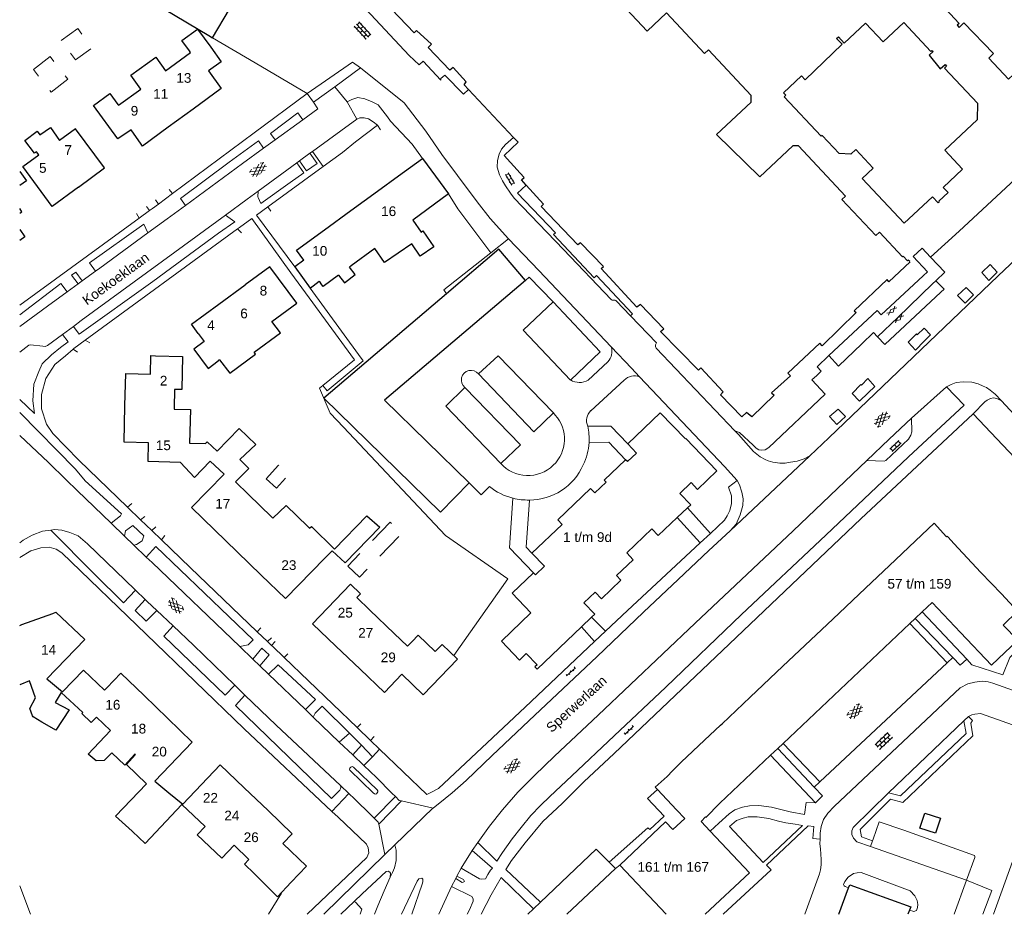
# Model space of a CAD drawing. Header units: metres. Extents: x 142661 to 143061, y 459832 to 460182.
# Tile 1 of 7: x 142661 to 142844, y 459832 to 459998. Entities that reach past the tile are written whole.
import ezdxf

# ---------------------------------------------------------------- set-up
doc = ezdxf.new("R2010")
doc.units = ezdxf.units.M
doc.linetypes.add('DGN Style 1', pattern=[5.08446, 0.00846, -5.076])
doc.linetypes.add('DGN Style 2', pattern=[8.459999, 5.076, -3.384])
for name, color, linetype, lineweight in [('B01', 1, 'Continuous', 30), ('B11', 1, 'DGN Style 1', 13), ('B14', 1, 'DGN Style 2', 13), ('Q19', 7, 'Continuous', 0), ('S01-GV2', 7, 'Continuous', 0), ('S01-GV4', 7, 'Continuous', 0), ('S02-OV2', 7, 'Continuous', 0), ('S02-OV4', 7, 'Continuous', 0), ('S02-OV6', 7, 'Continuous', 0), ('T00', 31, 'Continuous', 0), ('V00', 7, 'Continuous', 0), ('Z02', 7, 'Continuous', 0), ('Z06', 7, 'Continuous', 0)]:
    doc.layers.add(name, color=color, linetype=linetype, lineweight=lineweight)
doc.styles.add('Z02', font='arial.ttf', dxfattribs={"height": 1.8})
doc.styles.add('Z06', font='arial.ttf', dxfattribs={"height": 1.8})

# ---------------------------------------------------------------- blocks, each defined once
blk = doc.blocks.new('GV4')
at = {"layer": 'S01-GV4'}
for p, q in [((-0.003, 0.122), (0.117, 0.185)), ((0, -0.057), (0.44, 0.183)), ((0, 0.153), (0.51, -0.137)), ((0, 0.023), (0.276, -0.14)), ((0.11, -0.137), (0.62, 0.153)), ((0.18, 0.183), (0.62, -0.057)), ((0.62, 0.023), (0.31, -0.137)), ((0.509, 0.185), (0.627, 0.112))]:
    blk.add_line(p, q, dxfattribs=at)
blk = doc.blocks.new('OV4')
at = {"layer": 'S02-OV4'}
for p, q in [((0, 0.12), (0.66, 0.12)), ((0, 0), (0.66, 0)), ((0.03, 0.12), (0.03, 0)), ((0.13, 0.15), (0.13, 0.12)), ((0.13, -0.12), (0.13, 0)), ((0.23, 0.12), (0.23, 0)), ((0.33, 0.12), (0.33, 0.15)), ((0.33, 0), (0.33, -0.12)), ((0.43, 0.12), (0.43, 0)), ((0.53, 0.12), (0.53, 0.15)), ((0.63, 0.12), (0.63, 0)), ((0, -0.12), (0.66, -0.12)), ((0.03, -0.12), (0.03, -0.15)), ((0.23, -0.12), (0.23, -0.15)), ((0.43, -0.15), (0.43, -0.12)), ((0.53, -0.12), (0.53, 0)), ((0.63, -0.12), (0.63, -0.15))]:
    blk.add_line(p, q, dxfattribs=at)
blk = doc.blocks.new('OV6')
at = {"layer": 'S02-OV6'}
for p, q in [((0, 0), (0.45, 0)), ((0.025, 0), (0.025, 0.05)), ((0.125, 0), (0.125, -0.05)), ((0.225, 0), (0.225, 0.05)), ((0.431, 0.004), (0.431, 0.054)), ((0.325, 0), (0.325, -0.05))]:
    blk.add_line(p, q, dxfattribs=at)
blk = doc.blocks.new('GV2')
at = {"layer": 'S01-GV2'}
for p, q in [((0, 0), (0.1, 0.205)), ((0.002, -0.2), (0.124, 0)), ((0.124, 0), (0.004, 0.2)), ((0.098, -0.2), (0, 0))]:
    blk.add_line(p, q, dxfattribs=at)
blk = doc.blocks.new('OV2')
at = {"layer": 'S02-OV2'}
for p, q in [((0.026, 0.1), (-0.004, 0.1)), ((0.026, -0.23), (0.026, 0.23)), ((0.146, 0.2), (0.026, 0.2)), ((0.026, 0), (0.146, 0)), ((0.146, -0.23), (0.146, 0.23)), ((0.146, 0.1), (0.176, 0.1)), ((0.026, -0.1), (-0.004, -0.1)), ((0.026, -0.2), (0.146, -0.2)), ((0.176, -0.1), (0.146, -0.1))]:
    blk.add_line(p, q, dxfattribs=at)

msp = doc.modelspace()

# ---------------------------------------------------------------- linework, layer by layer
at = {"layer": 'B01', "flags": 128}
for points in [[(142744.63, 459985.09), (142743.81, 459985.96), (142744.19, 459986.5), (142741.81, 459989.15), (142741.16, 459988.69), (142737.17, 459992.86), (142737.79, 459993.49), (142735.01, 459996.04), (142734.56, 459995.63), (142730.35, 460000)], [(142826.57, 459953.15), (142826.29, 459953.44), (142826.14, 459953.3), (142825.32, 459954.16), (142825.19, 459954.04), (142820.92, 459958.58), (142820.26, 459957.96), (142813.98, 459964.66), (142814.63, 459965.27), (142805.88, 459974.61), (142804.83, 459974.65), (142798.7, 459968.9), (142790.71, 459976.73), (142797.12, 459982.75), (142797.14, 459983.98), (142789.19, 459992.45), (142788.46, 459991.77), (142781.37, 459999.32), (142777.81, 459995.95), (142773.97, 460000)], [(142833.23, 460000), (142835.71, 459997.36), (142835.34, 459997.01), (142835.72, 459996.62), (142836.62, 459997.48), (142842.12, 459991.75), (142841.21, 459990.89), (142844.89, 459987.01), (142845.82, 459987.85), (142853.72, 459979.22)], [(142694.32, 459996.27), (142696.81, 459992.93), (142698.71, 459990.22), (142696.35, 459988.55), (142698.74, 459985.27), (142693.55, 459981.47)], [(142830.48, 459992.17), (142830.67, 459992.36), (142830.88, 459992.14), (142830.17, 459991.48), (142832.21, 459988.91), (142833.11, 459989.75), (142833.4, 459989.43), (142832.98, 459989.05), (142839.13, 459982.54), (142839.09, 459979.47), (142833.08, 459973.83), (142836.38, 459970.31), (142832.76, 459966.93), (142833.67, 459965.96), (142831.96, 459964.36), (142832.05, 459964.27), (142831.82, 459964.06), (142830.78, 459965.17), (142825.51, 459960.25), (142817.71, 459968.59), (142819.77, 459970.51), (142816.55, 459973.95), (142815.61, 459973.07), (142813.43, 459973.22), (142810.29, 459976.55), (142810.14, 459976.4), (142803.25, 459983.75), (142803.54, 459984.02), (142803.11, 459984.48), (142806.47, 459987.63), (142807.15, 459986.91), (142814.02, 459993.48), (142812.99, 459994.57), (142813.3, 459994.85), (142814.4, 459993.67), (142818.37, 459997.4), (142821.62, 459993.95), (142825.44, 459997.54), (142830.48, 459992.17)], [(142753.01, 459976.21), (142744.63, 459985.09)], [(142681.81, 459977.46), (142679.56, 459975.91), (142675.01, 459982.14)], [(142693.55, 459981.47), (142688.9, 459978.07)], [(142672.23, 459966.99), (142677.04, 459970.55), (142671.68, 459977.8), (142668.73, 459975.61)], [(142683.88, 459974.95), (142681.99, 459977.58), (142681.81, 459977.46)], [(142688.9, 459978.07), (142684.13, 459974.59), (142683.88, 459974.95)], [(142672.23, 459966.99), (142667.38, 459963.4), (142661.93, 459970.77), (142664.87, 459972.94), (142664.43, 459973.53), (142664.05, 459973.25), (142662.27, 459975.65), (142664.57, 459977.35), (142665.06, 459976.68)], [(142753.85, 459975.32), (142753.01, 459976.21)], [(142754.22, 459969.57), (142751.29, 459972.81), (142753.85, 459975.32)], [(142731.66, 459969.06), (142736.08, 459972.27)], [(142736.08, 459972.27), (142740.94, 459965.71)], [(142727.77, 459966.23), (142731.66, 459969.06)], [(142755.36, 459967.34), (142754.46, 459968.32), (142754.95, 459968.76), (142754.22, 459969.57)], [(142822.68, 459949.38), (142822.36, 459949.8), (142816.24, 459944), (142816.6, 459943.7), (142810.27, 459937.51), (142809.89, 459938.01), (142803.94, 459932.42), (142804.43, 459931.95), (142800.91, 459928.8), (142801.4, 459928.32), (142797.26, 459924.33), (142796.28, 459925.13), (142795.38, 459924.32), (142791.45, 459928.42), (142791.91, 459928.96), (142787.77, 459933.44), (142787.34, 459932.99), (142780.3, 459940.15), (142780.89, 459940.66), (142776.56, 459945.19), (142775.87, 459944.68), (142769.3, 459951.85), (142769.7, 459952.23), (142765.46, 459956.63), (142764.91, 459956.24), (142758.11, 459963.39), (142758.57, 459963.83), (142755.36, 459967.34)], [(142722.78, 459962.6), (142727.77, 459966.23)], [(142740.94, 459965.71), (142734.33, 459960.82)], [(142661.32, 459962.11), (142661.73, 459962.41), (142661.32, 459962.98)], [(142717.88, 459959.04), (142722.78, 459962.6)], [(142661.32, 459959.11), (142662.29, 459957.76), (142661.32, 459957.07)], [(142712.71, 459955.29), (142717.88, 459959.04)], [(142727.23, 459955.57), (142722.86, 459952.33)], [(142827.18, 459954.06), (142828.85, 459955.64)], [(142750.29, 459955.46), (142740.55, 459947.17)], [(142755.22, 459949.66), (142750.29, 459955.46)], [(142708.16, 459942.02), (142712.76, 459945.4), (142707.77, 459952.19), (142703.19, 459948.83)], [(142714.09, 459953.4), (142712.38, 459952.15), (142715.23, 459948.24), (142716.94, 459949.49)], [(142722.86, 459952.33), (142722.57, 459952.12)], [(142822.68, 459949.38), (142826.63, 459953.12)], [(142720.52, 459950.61), (142717.67, 459948.5)], [(142698.3, 459945.25), (142703.19, 459948.83)], [(142755.22, 459949.66), (142729.06, 459927.4), (142744.74, 459912.06)], [(142740.55, 459947.17), (142717.78, 459927.79), (142739.42, 459906.62), (142744.74, 459912.06)], [(142694.46, 459939.78), (142693.2, 459941.5), (142698.3, 459945.25)], [(142760.35, 459945.66), (142754.82, 459940.42), (142763.58, 459931.16)], [(142763.58, 459931.16), (142769.11, 459936.4), (142760.35, 459945.66)], [(142694.46, 459939.78), (142695.55, 459938.29)], [(142680.86, 459926.35), (142681.02, 459932.38), (142685.59, 459932.26), (142685.68, 459935.7), (142686.52, 459935.68)], [(142686.52, 459935.68), (142691.54, 459935.55), (142691.4, 459929.49)], [(142698.44, 459934.89), (142698.18, 459934.7)], [(142691.4, 459929.49), (142691.4, 459929.4), (142690.08, 459929.43), (142689.99, 459925.97)], [(142691.2, 459915.85), (142685.17, 459916.02), (142685.26, 459919.53), (142680.69, 459919.65), (142680.86, 459926.35)], [(142689.99, 459925.97), (142689.98, 459925.74)], [(142689.98, 459925.74), (142693.03, 459925.66)], [(142693.03, 459925.66), (142692.87, 459919.45)], [(142785.27, 459907.41), (142785.89, 459908.01), (142783.87, 459910.12), (142785.95, 459912.11), (142787.14, 459910.86), (142790.74, 459914.3), (142785, 459920.32), (142784.92, 459920.24), (142780.23, 459925.09), (142774.2, 459919.33)], [(142692.87, 459919.45), (142695.81, 459919.37)], [(142695.81, 459919.37), (142696.15, 459919.7)], [(142697.97, 459917.95), (142696.15, 459919.7)], [(142774.2, 459919.33), (142775.83, 459917.61), (142774.15, 459916.01), (142773.81, 459916.37)], [(142691.2, 459915.85), (142693.78, 459913.05)], [(142696.71, 459916.1), (142693.78, 459913.05)], [(142773.81, 459916.37), (142769.83, 459912.57), (142770.2, 459912.19), (142768.11, 459910.2), (142767.31, 459911.05), (142761.2, 459905.22), (142762.03, 459904.35), (142756.42, 459899)], [(142699.28, 459913.71), (142693.23, 459907.48), (142697.48, 459903.36)], [(142701.37, 459912.25), (142703.8, 459909.9)], [(142703.8, 459909.9), (142708.05, 459905.77)], [(142783.38, 459905.61), (142785.27, 459907.41)], [(142708.05, 459905.77), (142708.34, 459905.49)], [(142767.48, 459887.12), (142768.07, 459887.68), (142766.05, 459889.79), (142768.14, 459891.78), (142769.33, 459890.54), (142772.93, 459893.98), (142772.11, 459894.85), (142775.2, 459897.81), (142774.02, 459899.05), (142778.7, 459903.52), (142779.88, 459902.28), (142783.38, 459905.61)], [(142779.7, 459855.15), (142779.31, 459855.56), (142781.51, 459857.55), (142782.53, 459858.59), (142784.13, 459860.23), (142788.48, 459864.31), (142791.45, 459867.09), (142791.74, 459867.36), (142796.95, 459872.29), (142803.01, 459878.02), (142812.27, 459886.77), (142818.35, 459892.52), (142823.92, 459897.79), (142827.62, 459901.28), (142831.09, 459904.56), (142833.41, 459902.05), (142833.53, 459902.15), (142833.66, 459902.01), (142834.77, 459900.81), (142839.76, 459895.44)], [(142701.72, 459899.25), (142697.48, 459903.36)], [(142706.18, 459894.92), (142701.72, 459899.25)], [(142756.42, 459899), (142758.72, 459896.59), (142757.05, 459895), (142756.7, 459895.37)], [(142717.95, 459898.1), (142710.66, 459890.58), (142706.18, 459894.92)], [(142756.7, 459895.37), (142752.75, 459891.6), (142756.24, 459887.94), (142750.76, 459882.7), (142754.12, 459879.18), (142755.37, 459880.37), (142757.37, 459878.28), (142756.98, 459877.92), (142757.39, 459877.49), (142765.63, 459885.35)], [(142839.76, 459895.44), (142843.6, 459891.46), (142846.57, 459888.25), (142843.89, 459885.66), (142846.64, 459882.85), (142841.73, 459878.24), (142835.98, 459884.27), (142830.71, 459889.86), (142828.89, 459888.14)], [(142726.31, 459888.46), (142723.89, 459890.78), (142724.57, 459891.49), (142722.71, 459893.27), (142715.67, 459885.92), (142720.01, 459881.77)], [(142668.01, 459888.06), (142673.39, 459883.01), (142666.37, 459875.68), (142667.07, 459875.11)], [(142667.45, 459887.84), (142668.01, 459888.06)], [(142726.31, 459888.46), (142730.83, 459884.13)], [(142828.89, 459888.14), (142827.59, 459886.91)], [(142661.7, 459885.75), (142667.45, 459887.84)], [(142765.63, 459885.35), (142767.48, 459887.12)], [(142827.59, 459886.91), (142826.57, 459885.95)], [(142661.32, 459885.61), (142661.7, 459885.75)], [(142826.57, 459885.95), (142803.07, 459863.71)], [(142730.83, 459884.13), (142733.32, 459881.75), (142734.16, 459882.63)], [(142734.16, 459882.63), (142735.27, 459883.78), (142738.44, 459880.74), (142739.73, 459882.08), (142742.57, 459879.36), (142736.24, 459872.74), (142732.27, 459876.54)], [(142724.5, 459877.47), (142720.01, 459881.77)], [(142677.48, 459874.02), (142677.04, 459873.57), (142673.16, 459877.32), (142669.27, 459873.29)], [(142732.27, 459876.54), (142729.02, 459873.15), (142724.5, 459877.47)], [(142667.07, 459875.11), (142669.27, 459873.29)], [(142684.42, 459872.57), (142680.1, 459876.73), (142677.48, 459874.02)], [(142684.42, 459872.57), (142688.77, 459868.37)], [(142678.19, 459866.09), (142675.6, 459868.59), (142674.62, 459867.58), (142672.88, 459869.26), (142673.04, 459869.42)], [(142688.77, 459868.37), (142693.37, 459863.93), (142686.4, 459856.7)], [(142802.05, 459862.74), (142800.72, 459861.49)], [(142803.07, 459863.71), (142802.05, 459862.74)], [(142682.81, 459861.63), (142681.16, 459859.76), (142684.85, 459856.17)], [(142682.81, 459861.63), (142682.7, 459861.73)], [(142800.72, 459861.49), (142791.31, 459852.58), (142788.72, 459849.94), (142788.61, 459850.05), (142787.83, 459849.21)], [(142691.61, 459852.41), (142698.53, 459859.75)], [(142698.53, 459859.75), (142703.02, 459855.45)], [(142686.4, 459856.7), (142689.01, 459854.55)], [(142703.02, 459855.45), (142707.42, 459851.23)], [(142784.78, 459849.77), (142783.25, 459851.4), (142779.7, 459855.15)], [(142689.01, 459854.55), (142691.61, 459852.41)], [(142707.42, 459851.23), (142711.92, 459846.92)], [(142772.73, 459841.07), (142781.23, 459849.17), (142782.58, 459847.73), (142784.78, 459849.77)], [(142829.33, 459850.78), (142832.24, 459849.82), (142831.32, 459847.01), (142828.41, 459847.96), (142829.33, 459850.78)], [(142787.83, 459849.21), (142789.51, 459847.43)], [(142682.26, 459847.32), (142684.6, 459845.09)], [(142711.92, 459846.92), (142710.2, 459845.13), (142714.55, 459840.94)], [(142789.51, 459847.43), (142796.82, 459839.68), (142788.59, 459831.98)], [(142701.12, 459844.8), (142703.87, 459842.16), (142703.04, 459841.27)], [(142704.82, 459839.53), (142703.04, 459841.27)], [(142714.55, 459840.94), (142711.75, 459837.95)], [(142781.33, 459831.98), (142772.73, 459841.07)], [(142711.75, 459837.95), (142709.21, 459835.24), (142704.82, 459839.53)], [(142813.42, 459831.98), (142815.21, 459836.9)], [(142815.21, 459836.9), (142815.41, 459837.45)], [(142815.41, 459837.45), (142826.73, 459833.37), (142826.51, 459832.77)], [(142826.51, 459832.77), (142826.22, 459831.98)]]:
    msp.add_lwpolyline(points, dxfattribs=at)
at = {"layer": 'B11', "linetype": 'Continuous', "lineweight": 30, "flags": 128}
for points in [[(142688.23, 460000), (142696.45, 459995.12)], [(142697.14, 459994.71), (142700.3, 460000)], [(142692.83, 459992.26), (142691.43, 459994.21), (142694.32, 459996.27)], [(142696.45, 459995.12), (142697.14, 459994.71)], [(142688.41, 459988.56), (142693.05, 459991.95), (142692.83, 459992.26)], [(142683.78, 459985.17), (142681.93, 459987.78), (142686.59, 459991.07), (142688.41, 459988.56)], [(142679.56, 459982.29), (142679.65, 459982.16), (142683.78, 459985.17)], [(142675.01, 459982.14), (142678.05, 459984.36), (142679.56, 459982.29)], [(142665.06, 459976.68), (142667.02, 459978.02), (142668.73, 459975.61)], [(142661.32, 459969.84), (142662.58, 459968.16), (142661.32, 459967.28)], [(142734.33, 459960.82), (142735.84, 459958.62), (142736.16, 459958.84), (142738.18, 459955.89), (142735.68, 459954.18), (142734.12, 459956.45)], [(142734.12, 459956.45), (142729.03, 459952.95), (142727.23, 459955.57)], [(142714.09, 459953.4), (142712.71, 459955.29)], [(142720.52, 459950.61), (142721.61, 459949.18), (142723.63, 459950.73), (142722.57, 459952.12)], [(142717.43, 459948.82), (142716.95, 459949.49)], [(142717.67, 459948.5), (142717.43, 459948.82)], [(142704.82, 459936.33), (142709.71, 459939.89), (142708.16, 459942.02)], [(142695.55, 459938.29), (142693.65, 459936.9), (142696.29, 459933.31), (142698.18, 459934.7)], [(142698.44, 459934.89), (142700.33, 459932.42), (142705.11, 459935.94), (142704.82, 459936.33)], [(142697.97, 459917.95), (142702.06, 459922.15), (142705.13, 459919.22), (142702.22, 459916.39), (142703.89, 459914.72), (142701.37, 459912.25)], [(142699.28, 459913.71), (142696.71, 459916.1)], [(142714.84, 459903.96), (142710.79, 459907.85), (142708.34, 459905.49)], [(142714.84, 459903.96), (142715.15, 459903.66), (142715.47, 459903.96), (142719.79, 459899.76), (142725.76, 459905.96), (142728.18, 459903.87), (142721.77, 459897.23), (142719.36, 459899.43), (142717.95, 459898.1)], [(142663.17, 459875.3), (142661.32, 459874.6)], [(142664.25, 459872.19), (142663.17, 459875.3)], [(142663.72, 459868.82), (142663.18, 459870.18), (142664.25, 459872.19)], [(142669.05, 459873.16), (142667.91, 459871.32)], [(142673.04, 459869.42), (142669.05, 459873.16)], [(142667.91, 459871.32), (142670.52, 459869.95), (142668.05, 459866.18), (142665.55, 459867.56)], [(142665.42, 459867.64), (142663.8, 459868.63), (142663.72, 459868.82)], [(142665.55, 459867.56), (142665.42, 459867.64)], [(142682.7, 459861.73), (142680.81, 459859.66), (142678.44, 459861.94), (142677.02, 459860.51), (142675.49, 459860.45), (142674.03, 459861.73), (142678.19, 459866.09)], [(142682.19, 459847.38), (142679.13, 459850.19), (142684.85, 459856.17)], [(142695.74, 459848.29), (142691.43, 459852.34), (142684.6, 459845.09)], [(142701.12, 459844.8), (142698.86, 459842.4), (142694.27, 459846.72), (142695.74, 459848.29)], [(142682.26, 459847.32), (142682.19, 459847.38)]]:
    msp.add_lwpolyline(points, dxfattribs=at)
at = {"layer": 'B14', "flags": 128}
for points in [[(142669.05, 459994.21), (142672.1, 459996.41), (142674.72, 459992.8), (142671.68, 459990.59), (142669.05, 459994.21)], [(142663.87, 459988.83), (142666.96, 459991.22), (142670.23, 459987), (142667.14, 459984.61), (142663.87, 459988.83)], [(142707.07, 459912.82), (142708.99, 459911.09), (142711.26, 459913.61), (142709.35, 459915.34), (142707.07, 459912.82)], [(142722.23, 459896.61), (142724.38, 459894.54), (142732.24, 459902.69), (142730.1, 459904.76), (142722.23, 459896.61)]]:
    msp.add_lwpolyline(points, dxfattribs=at)
at = {"layer": 'Q19', "flags": 128}
msp.add_lwpolyline([(142905.03, 460014.73), (142902.2, 460015.02), (142898.87, 460011.85), (142894.71, 460007.88, 0.102361), (142894.5, 460007.54, 0.09076), (142894.44, 460007.16, -0.002734), (142894.44, 460005.97, -0.002433), (142894.43, 460004.91), (142894.34, 460004.54), (142894.11, 460004.23), (142889.55, 459999.97), (142885.02, 459995.64, -0.098427), (142884.71, 459995.43, -0.102204), (142884.32, 459995.34), (142882.56, 459995.4, 0.092645), (142882.18, 459995.31, 0.097232), (142881.84, 459995.08), (142877.18, 459990.7), (142876.91, 459984.32, -0.087499), (142876.58, 459982.8, -0.092308), (142875.68, 459981.43), (142842.98, 459950.51)], format="xyb", dxfattribs=at)
for points in [[(142716.64, 459981.49), (142713.87, 459979.46)], [(142715.85, 459982.73), (142716.64, 459981.49)], [(142708.73, 459975.73), (142706.61, 459974.19)], [(142774.71, 459943.08), (142772.04, 459945.84), (142771.97, 459945.92), (142771.89, 459945.98), (142771.5, 459946), (142771.31, 459946.01), (142771.14, 459946.09), (142762.29, 459955.38), (142753.12, 459964.95), (142752.43, 459965.84), (142751.51, 459967.2), (142750.94, 459968.12), (142750.41, 459969.23), (142749.96, 459970.67), (142750.03, 459971.89), (142750.32, 459973.11), (142750.76, 459974.02), (142751.5, 459974.89), (142753.01, 459976.21)], [(142715.2, 459973.25), (142715.69, 459973.6)], [(142712.78, 459971.48), (142713.27, 459971.83)], [(142705.57, 459966.21), (142703.55, 459964.74), (142699.52, 459961.79)], [(142692.08, 459963.58), (142688.71, 459961.1), (142685.12, 459958.48)], [(142675.37, 459951.36), (142672.95, 459949.59)], [(142672.15, 459948.99), (142670.13, 459947.52)], [(142669.29, 459939.61), (142671.3, 459941.1)], [(142760.43, 459925.04), (142750.14, 459935.66), (142746.5, 459932.29)], [(142743.98, 459929.77), (142740.41, 459926.3), (142750.64, 459915.66)], [(142843.58, 459927.27), (142843.21, 459927.51), (142842.7, 459927.7), (142842.1, 459927.83), (142841.53, 459927.73), (142840.95, 459927.45), (142840.5, 459927.11), (142838.32, 459924.88)], [(142808.01, 459917.11), (142806.98, 459916.56), (142805.68, 459916.12), (142804.43, 459915.89), (142803.42, 459915.75), (142802.46, 459915.74), (142801.12, 459915.92), (142800.29, 459916.15), (142799.73, 459916.4), (142798.79, 459916.91), (142797.57, 459917.87), (142794.74, 459921.05), (142794.09, 459921.74)], [(142671.98, 459910.67), (142669.96, 459912.62)], [(142793.21, 459903.15), (142794.36, 459904.42), (142795.05, 459906.14), (142795.55, 459907.85), (142795.62, 459909.09), (142795.41, 459910.36), (142794.97, 459911.71), (142794.52, 459912.52)], [(142680.8, 459902.18), (142678.3, 459904.59)], [(142661.32, 459900.94), (142661.99, 459901.45), (142663.61, 459902.35), (142665.55, 459903.12), (142667.08, 459903.3)], [(142684.83, 459898.3), (142682.52, 459900.52)], [(142682.83, 459892.14), (142684.64, 459890.42)], [(142684.64, 459890.42), (142685, 459890.07)], [(142827.59, 459886.91), (142834.55, 459879.62)], [(142704.62, 459879.32), (142702.17, 459881.66)], [(142833.52, 459878.66), (142834.55, 459879.62)], [(142834.55, 459879.62), (142835.91, 459878.2), (142837.13, 459879.34)], [(142707.49, 459876.57), (142705.89, 459878.1)], [(142859.37, 459869.42), (142858.51, 459869.23), (142857.78, 459869.28), (142852.44, 459871.16), (142841.99, 459874.91), (142841.11, 459875.11), (142839.98, 459875.24), (142838.67, 459875.06), (142837.37, 459874.74), (142835.94, 459874), (142834.92, 459873.1), (142812.52, 459851.98), (142811.38, 459850.78), (142810.54, 459849.57), (142810.09, 459848.29), (142809.9, 459847.02), (142809.9, 459846.17), (142809.9, 459845.9)], [(142702.45, 459873.34), (142703.14, 459872.68)], [(142703.14, 459872.68), (142708.93, 459867.09), (142720.87, 459855.86)], [(142715.83, 459868.57), (142714.35, 459870)], [(142836.61, 459867.87), (142822.62, 459854.51)], [(142836.61, 459867.87), (142837.03, 459865.55), (142824.87, 459853.94), (142822.62, 459854.51)], [(142837.48, 459868.69), (142836.61, 459867.87)], [(142808.82, 459855.58), (142802.05, 459862.74)], [(142720.87, 459855.86), (142722.44, 459854.38)], [(142808.82, 459855.58), (142809.84, 459856.54)], [(142809.08, 459852.65), (142810.34, 459853.96), (142808.82, 459855.58)], [(142731.06, 459853.84), (142727.12, 459849.83)], [(142822.62, 459854.51), (142816.08, 459848.09), (142815.8, 459847.5), (142815.83, 459846.82), (142816.11, 459846.13), (142816.74, 459845.43), (142819.3, 459844.54)], [(142732.22, 459853.02), (142727.97, 459848.68)], [(142819.3, 459844.54), (142819.65, 459845.62)], [(142819.3, 459844.54), (142837.11, 459838.29)], [(142729.11, 459843.07), (142717.77, 459831.98)], [(142762.92, 459831.98), (142771.92, 459840.47)], [(142834.8, 459831.98), (142837.11, 459838.29)]]:
    msp.add_lwpolyline(points, dxfattribs=at)
at = {"layer": 'Q19'}
msp.add_arc((142756.45, 459920.17), 10.6, 356.6366, 13.2298, dxfattribs=at)
at = {"layer": 'Q19', "extrusion": (0, 0, -1)}
msp.add_arc((-142755.66, 459920.31), 11.43, 268.5925, 283.9554, dxfattribs=at)
at = {"layer": 'T00', "flags": 128}
for points in [[(142723.67, 459975.38), (142727.76, 459978.46)], [(142730.19, 459979.24), (142734.17, 459974.95), (142736.08, 459972.27)], [(142740.94, 459965.71), (142742.67, 459962.95), (142748.8, 459954.8)], [(142752.08, 459957.39), (142748.8, 459954.8)], [(142748.8, 459954.8), (142740.06, 459947.9), (142740.55, 459947.17)], [(142741.91, 459879.99), (142751.92, 459894.28), (142740.36, 459902.31), (142721.41, 459922.39), (142718.93, 459925.02), (142716.98, 459929.67), (142717.6, 459930.17)], [(142663.32, 459831.98), (142661.32, 459837.28)], [(142707.5, 459831.98), (142709.95, 459835.91)]]:
    msp.add_lwpolyline(points, dxfattribs=at)
at = {"layer": 'V00', "flags": 128}
for points in [[(142744.63, 459985.09), (142743.7, 459984.24), (142740.23, 459987.74), (142739.49, 459987.16), (142739.48, 459986.84), (142736.2, 459990.33), (142735.46, 459989.67), (142733.63, 459991.4), (142725.57, 460000)], [(142697.14, 459994.71), (142705.04, 459990.05)], [(142873.71, 459994.24), (142863.43, 459984.51), (142835.73, 459958.79), (142830.43, 459953.98)], [(142705.04, 459990.05), (142714.67, 459984.36)], [(142714.67, 459984.36), (142723.08, 459990.18), (142724.61, 459989.09)], [(142724.61, 459989.09), (142719.85, 459985.59)], [(142752.08, 459957.39), (142748.64, 459961.17), (142746.26, 459964.22), (142742.59, 459969.15), (142739.7, 459973), (142736.74, 459977.35), (142732.7, 459982.6), (142724.61, 459989.09)], [(142719.85, 459985.59), (142715.85, 459982.73)], [(142722.13, 459982.79), (142719.85, 459985.59)], [(142714.67, 459984.36), (142704.87, 459977.02), (142689.7, 459965.76)], [(142715.85, 459982.73), (142714.67, 459984.36)], [(142722.13, 459982.79), (142722.96, 459983.25), (142724.11, 459983.58), (142725.38, 459983.39), (142726.78, 459982.78), (142727.9, 459982.24), (142729.58, 459980.03), (142730.19, 459979.24)], [(142723.9, 459979.61), (142722.13, 459982.79)], [(142713.87, 459979.46), (142712.96, 459980.75), (142707.86, 459976.9), (142708.73, 459975.73)], [(142713.87, 459979.46), (142708.73, 459975.73)], [(142715.69, 459973.6), (142723.9, 459979.61)], [(142723.9, 459979.61), (142724.44, 459979.84), (142725.25, 459979.83), (142726.06, 459979.62), (142726.97, 459979.11), (142727.76, 459978.46)], [(142727.76, 459978.46), (142728.31, 459977.62)], [(142706.61, 459974.19), (142702.71, 459971.36), (142692.08, 459963.58)], [(142700.24, 459971.61), (142705.68, 459975.56), (142706.61, 459974.19)], [(142723.67, 459975.38), (142721.23, 459973.41), (142717.66, 459970.81)], [(142713.27, 459971.83), (142715.2, 459973.25)], [(142714.58, 459969.97), (142716.54, 459971.36), (142715.2, 459973.25)], [(142715.69, 459973.6), (142717.66, 459970.81)], [(142692.08, 459963.58), (142691.2, 459964.85), (142700.24, 459971.61)], [(142712.78, 459971.48), (142714.09, 459969.62), (142711.52, 459967.8), (142706.1, 459963.96), (142705.57, 459965.06), (142705.54, 459965.18), (142705.57, 459966.21)], [(142705.57, 459966.21), (142712.78, 459971.48)], [(142717.66, 459970.81), (142707.41, 459963.33)], [(142713.27, 459971.83), (142714.58, 459969.97)], [(142689.7, 459965.76), (142689.09, 459966.55)], [(142755.36, 459967.34), (142753.74, 459965.83), (142760.8, 459958.47), (142760.44, 459958.19), (142767.95, 459950.14), (142768.4, 459950.56), (142775.1, 459943.42), (142774.71, 459943.08)], [(142689.7, 459965.76), (142687.08, 459963.81)], [(142685.43, 459962.6), (142684.84, 459963.4)], [(142687.08, 459963.81), (142686, 459963.01), (142685.43, 459962.6)], [(142687.08, 459963.81), (142686.51, 459964.64)], [(142707.41, 459963.33), (142705.27, 459961.77)], [(142707.41, 459963.33), (142707.97, 459962.5)], [(142683.53, 459961.21), (142661.32, 459945.03)], [(142699.52, 459961.79), (142690.1, 459954.92), (142672.76, 459942.18), (142671.3, 459941.1)], [(142683.53, 459961.21), (142683.01, 459962.07)], [(142685.43, 459962.6), (142683.53, 459961.21)], [(142699.52, 459961.79), (142701.25, 459960.53)], [(142701.76, 459959.2), (142702.13, 459959.48), (142704.4, 459961.13)], [(142704.4, 459961.13), (142711.68, 459951.03), (142715.08, 459946.44)], [(142705.27, 459961.77), (142712.38, 459952.15)], [(142701.25, 459960.53), (142698.26, 459958.41), (142686.04, 459949.47), (142672.34, 459939.7)], [(142673.45, 459938.57), (142701.76, 459959.2)], [(142685.12, 459958.48), (142684.39, 459960.12), (142674.31, 459952.93), (142675.37, 459951.36)], [(142701.76, 459959.2), (142702.48, 459958.51)], [(142685.12, 459958.48), (142676.18, 459951.95), (142675.37, 459951.36)], [(142771.13, 459937.34), (142757.72, 459951.51), (142752.08, 459957.39)], [(142830.43, 459953.98), (142828.85, 459955.64)], [(142811.55, 459935.69), (142820.48, 459944.06), (142821.27, 459943.28), (142829.02, 459950.48), (142829.85, 459951.25), (142827.18, 459954.06)], [(142831.42, 459949.59), (142833.08, 459951.19), (142830.43, 459953.98)], [(142841.48, 459952.62), (142842.81, 459951.16), (142841.26, 459949.64), (142839.93, 459951.15), (142841.48, 459952.62)], [(142672.95, 459949.59), (142671.76, 459951.21), (142670.97, 459950.61), (142672.15, 459948.99)], [(142760.35, 459945.66), (142755.92, 459950.28), (142755.22, 459949.66)], [(142842.98, 459950.51), (142811.51, 459920.44), (142808.01, 459917.11)], [(142661.32, 459943.26), (142668.98, 459949.09), (142670.13, 459947.52)], [(142672.95, 459949.59), (142672.15, 459948.99)], [(142715.23, 459948.24), (142724.19, 459935.91)], [(142821.96, 459937.75), (142832.35, 459947.47), (142832.92, 459948.01), (142831.42, 459949.59)], [(142824.34, 459942.79), (142830.79, 459948.99), (142831.42, 459949.59)], [(142835.43, 459946.84), (142837.06, 459948.35), (142838.41, 459946.98), (142836.86, 459945.41), (142835.43, 459946.84)], [(142670.13, 459947.52), (142666.47, 459944.84)], [(142715.08, 459946.44), (142723.45, 459934.88), (142717.6, 459930.17)], [(142666.47, 459944.84), (142661.32, 459941.07)], [(142794.09, 459921.74), (142779.49, 459937.09), (142779.37, 459937.39), (142779.36, 459937.69), (142779.56, 459938.05), (142774.71, 459943.08)], [(142820.58, 459939.17), (142824.34, 459942.79)], [(142671.3, 459941.1), (142672.34, 459939.7)], [(142669.29, 459939.61), (142670.29, 459938.23), (142668.91, 459937.17), (142667.22, 459935.83), (142665.5, 459934.16), (142664.86, 459932.77), (142663.96, 459930.42), (142663.78, 459927.3), (142664.1, 459924.96), (142661.32, 459927.55)], [(142663.02, 459937.6), (142663.31, 459937.67), (142665.6, 459937.45), (142666.05, 459937.36), (142666.49, 459937.54), (142669.29, 459939.61)], [(142820.58, 459939.17), (142819.82, 459939.97), (142817.65, 459937.89)], [(142821.96, 459937.75), (142820.58, 459939.17)], [(142826.29, 459938.17), (142827.83, 459939.72), (142827.96, 459939.56), (142829.23, 459940.79), (142830.44, 459939.56), (142829.25, 459938.35), (142827.63, 459936.73), (142826.29, 459938.17)], [(142661.32, 459936.34), (142663.02, 459937.6)], [(142673.45, 459938.57), (142671.4, 459937.04), (142671.24, 459936.9)], [(142673.45, 459938.57), (142674.32, 459938.07)], [(142776.4, 459931.76), (142774.88, 459933.37), (142771.13, 459937.34)], [(142811.55, 459935.69), (142813.36, 459933.76), (142817.65, 459937.89)], [(142671.24, 459936.9), (142669.83, 459935.66), (142667.85, 459934.02), (142666.17, 459931.44), (142665.37, 459928.45), (142665.39, 459925.8), (142666.32, 459922.97), (142667.45, 459921.23), (142672.29, 459916.26), (142681.36, 459907.54)], [(142671.24, 459936.9), (142672.05, 459936.31)], [(142717.6, 459930.17), (142718.39, 459929.18), (142725.06, 459934.73), (142724.19, 459935.91)], [(142809.29, 459932.01), (142810.11, 459932.83), (142809.37, 459933.63), (142811.55, 459935.69)], [(142770.51, 459934.56), (142766.86, 459931.11)], [(142760.43, 459925.04), (142756.78, 459921.52), (142746.5, 459932.29)], [(142794.52, 459912.52), (142792.15, 459915.09), (142776.4, 459931.76)], [(142810.84, 459928.52), (142808.38, 459931.17), (142809.29, 459932.01)], [(142767.35, 459925.47), (142773.53, 459931.15)], [(142815.87, 459928.66), (142817.21, 459927.23), (142818.83, 459928.76), (142820.1, 459929.96), (142818.78, 459931.47), (142817.6, 459930.22), (142817.45, 459930.34), (142815.87, 459928.66)], [(142826.34, 459916.93), (142836.64, 459926.5), (142833.35, 459929.91)], [(142833.35, 459929.91), (142826.9, 459924.07)], [(142843.58, 459927.27), (142842.39, 459928.53), (142841.48, 459929.29), (142840.81, 459929.8), (142840.21, 459930.04), (142839.23, 459930.46), (142838.09, 459930.78), (142836.5, 459930.85), (142835.17, 459930.7), (142834.22, 459930.31), (142833.35, 459929.91)], [(142743.98, 459929.77), (142754.29, 459919.13), (142750.64, 459915.66)], [(142797.46, 459919.06), (142798.07, 459918.53), (142798.51, 459918.21), (142799.05, 459918.13), (142799.73, 459918.22), (142800.4, 459918.63), (142810.84, 459928.52)], [(142845.97, 459924.73), (142843.58, 459927.27)], [(142671.7, 459914.64), (142661.32, 459925.1)], [(142838.32, 459924.88), (142817.47, 459905.39), (142791.82, 459880.94), (142771.66, 459861.81), (142766.08, 459856.58), (142762.06, 459852.57), (142758.43, 459849.2), (142755.14, 459845.22), (142752.62, 459841.97), (142751.55, 459840.31)], [(142760.74, 459924.66), (142760.43, 459925.04)], [(142811.69, 459924.38), (142813.05, 459922.92), (142814.61, 459924.41), (142813.25, 459925.74), (142811.69, 459924.38)], [(142848.24, 459914.42), (142838.32, 459924.88)], [(142774.2, 459919.33), (142771.05, 459922.62), (142766.77, 459922.59)], [(142818.56, 459916.22), (142821.81, 459916.08), (142822.12, 459916.21), (142826.31, 459920.18), (142826.78, 459920.94), (142826.95, 459921.53), (142826.9, 459924.07)], [(142826.9, 459924.07), (142822.74, 459920.16)], [(142666.64, 459915.82), (142661.32, 459920.85)], [(142794.09, 459921.74), (142794.98, 459921.44), (142797.46, 459919.06)], [(142767.03, 459919.55), (142770.72, 459919.61), (142773.81, 459916.37)], [(142822.74, 459920.16), (142818.56, 459916.22)], [(142669.96, 459912.62), (142666.64, 459915.82)], [(142746.35, 459845.29), (142749.93, 459841.87), (142750.95, 459843.43), (142752.77, 459845.97), (142754.44, 459848.11), (142756.23, 459850.3), (142758.03, 459852.17), (142759.77, 459853.87), (142763.82, 459857.68), (142771.69, 459865.08), (142781.25, 459874.16), (142795.31, 459887.65), (142810.95, 459902.35), (142826.34, 459916.93)], [(142808.01, 459917.11), (142793.21, 459903.15)], [(142818.56, 459916.22), (142804.91, 459903.19)], [(142673.48, 459912.47), (142671.7, 459914.64)], [(142673.48, 459912.47), (142680.2, 459906.31), (142680.04, 459905.94), (142678.3, 459904.59)], [(142744.74, 459912.06), (142746.98, 459909.86), (142748.52, 459911.38)], [(142792.16, 459905.14), (142792.68, 459905.93), (142793.16, 459906.94), (142793.46, 459908.21), (142793.48, 459909.66), (142792.91, 459911.29), (142794.52, 459912.52)], [(142678.3, 459904.59), (142671.98, 459910.67)], [(142681.36, 459907.54), (142682.11, 459908.21)], [(142752.9, 459909.21), (142752.28, 459899.99), (142756.7, 459895.37)], [(142755.94, 459908.88), (142755.36, 459900.12), (142756.42, 459899)], [(142681.36, 459907.54), (142683.77, 459905.23)], [(142785.27, 459907.41), (142789.54, 459902.69)], [(142683.77, 459905.23), (142684.55, 459905.85)], [(142683.77, 459905.23), (142685.88, 459903.2)], [(142783.38, 459905.61), (142787.67, 459900.95)], [(142789.54, 459902.69), (142792.16, 459905.14)], [(142667.08, 459903.3), (142667.78, 459903.38), (142669.16, 459903.3), (142670.65, 459902.88), (142672.15, 459902.21), (142673.92, 459900.74), (142682.68, 459892.28), (142682.83, 459892.14)], [(142667.08, 459903.3), (142675.15, 459895.2), (142680.57, 459889.77), (142682.83, 459892.14)], [(142680.8, 459902.18), (142680.99, 459903.19), (142682.32, 459904.17), (142684.39, 459902.21), (142684.05, 459901.28), (142683.03, 459900.63), (142682.52, 459900.52)], [(142685.88, 459903.2), (142686.58, 459903.91)], [(142685.88, 459903.2), (142687.66, 459901.49)], [(142793.21, 459903.15), (142789.24, 459899.49), (142783.59, 459894.13), (142777.14, 459888.09), (142768.49, 459879.77), (142756.94, 459868.94), (142749.02, 459861.47), (142744.18, 459856.81), (142741.59, 459854.5), (142740.34, 459853.49), (142738.06, 459851.69)], [(142804.91, 459903.19), (142786.71, 459886.04), (142768.73, 459868.96), (142760.63, 459861.33), (142756.88, 459857.73), (142753.81, 459854.64), (142750.94, 459851.35), (142748.53, 459848.33), (142746.35, 459845.29)], [(142787.67, 459900.95), (142789.54, 459902.69)], [(142682.52, 459900.52), (142680.8, 459902.18)], [(142687.66, 459901.49), (142688.29, 459902.27)], [(142687.66, 459901.49), (142693, 459896.36), (142705.43, 459884.43)], [(142770.07, 459884.51), (142774.15, 459888.36), (142787.67, 459900.95)], [(142661.32, 459898.2), (142663.39, 459899.47), (142665.27, 459900.03), (142666.79, 459900.15), (142668.1, 459899.76), (142669.17, 459899.08), (142684.83, 459883.95), (142703.01, 459866.38), (142719.28, 459851.06)], [(142684.83, 459898.3), (142686.58, 459900.23), (142704.67, 459882.94), (142703.73, 459882)], [(142702.17, 459881.66), (142685.91, 459897.27), (142684.83, 459898.3)], [(142686.77, 459888.39), (142684.82, 459886.38), (142682.75, 459888.35), (142684.64, 459890.42)], [(142685, 459890.07), (142686.77, 459888.39)], [(142686.77, 459888.39), (142689.79, 459885.51)], [(142837.13, 459879.34), (142828.89, 459888.14)], [(142767.48, 459887.12), (142770.07, 459884.51)], [(142843.82, 459876.43), (142845.15, 459879.64), (142847.51, 459881.97), (142847.96, 459882.42), (142848.93, 459883.38), (142846.71, 459885.61), (142847.84, 459886.74)], [(142701.25, 459874.5), (142699.45, 459872.65), (142688.05, 459883.6), (142689.79, 459885.51)], [(142689.79, 459885.51), (142693.58, 459881.91), (142701.25, 459874.5)], [(142705.43, 459884.43), (142706.11, 459885.17)], [(142705.43, 459884.43), (142707.35, 459882.59)], [(142765.63, 459885.35), (142768.06, 459882.61)], [(142768.06, 459882.61), (142770.07, 459884.51)], [(142826.57, 459885.95), (142833.52, 459878.66)], [(142707.35, 459882.59), (142708.05, 459883.3)], [(142707.35, 459882.59), (142707.49, 459882.46), (142708.07, 459881.9)], [(142708.07, 459881.9), (142708.77, 459882.61)], [(142736.92, 459854.23), (142737.75, 459854.64), (142739.07, 459855.36), (142755.17, 459870.45), (142768.06, 459882.61)], [(142703.73, 459882), (142702.17, 459881.66)], [(142704.62, 459879.32), (142706.27, 459881.41), (142707.65, 459880.13), (142705.89, 459878.1)], [(142708.07, 459881.9), (142708.3, 459881.68), (142710.42, 459879.64)], [(142705.89, 459878.1), (142704.62, 459879.32)], [(142710.42, 459879.64), (142711.12, 459880.36)], [(142710.42, 459879.64), (142723.96, 459866.66)], [(142837.13, 459879.34), (142838.1, 459878.29), (142843.82, 459876.43)], [(142714.35, 459870), (142716.25, 459871.85), (142709.28, 459878.27), (142707.49, 459876.57)], [(142809.84, 459856.54), (142833.52, 459878.66)], [(142714.35, 459870), (142707.49, 459876.57)], [(142701.25, 459874.5), (142702.45, 459873.34)], [(142720.87, 459855.86), (142720.94, 459855.53), (142720.9, 459855.28), (142720.73, 459855.03), (142719.23, 459853.47), (142701.39, 459870.73), (142703.14, 459872.68)], [(142722.52, 459865.63), (142717.48, 459870.61), (142716.19, 459869.32), (142715.83, 459868.57)], [(142720.66, 459863.95), (142715.83, 459868.57)], [(142819.65, 459845.62), (142817.59, 459846.37), (142817.35, 459847.72), (142822.97, 459853.38), (142825.29, 459852.73), (142838.29, 459865.13), (142837.87, 459867.45), (142838.23, 459867.95), (142837.48, 459868.69)], [(142847.73, 459866.4), (142839.72, 459869.26), (142838.65, 459869.16), (142838.1, 459869.03), (142837.48, 459868.69)], [(142723.96, 459866.66), (142724.67, 459867.36)], [(142723.96, 459866.66), (142726.45, 459864.27)], [(142720.66, 459863.95), (142722.52, 459865.63)], [(142722.52, 459865.63), (142724.76, 459863.36)], [(142726.45, 459864.27), (142727.14, 459864.99)], [(142726.45, 459864.27), (142728.14, 459862.65)], [(142842.12, 459831.98), (142853.75, 459864.21)], [(142723.15, 459861.56), (142720.66, 459863.95)], [(142724.76, 459863.36), (142723.15, 459861.56)], [(142724.76, 459863.36), (142726.8, 459861.2)], [(142726.8, 459861.2), (142728.14, 459862.65)], [(142728.14, 459862.65), (142736.92, 459854.23)], [(142809.84, 459856.54), (142803.07, 459863.71)], [(142725.19, 459859.6), (142723.15, 459861.56)], [(142726.8, 459861.2), (142725.19, 459859.6)], [(142809.08, 459852.65), (142800.72, 459861.49)], [(142722.64, 459858.71), (142722.57, 459858.92), (142722.63, 459859.12), (142722.77, 459859.31), (142723.02, 459859.4), (142723.32, 459859.27), (142727.67, 459855.09), (142727.79, 459854.91), (142727.8, 459854.72), (142727.54, 459854.31), (142727.37, 459854.25), (142727.16, 459854.32), (142726.93, 459854.5), (142722.64, 459858.71)], [(142727.54, 459857.35), (142725.19, 459859.6)], [(142727.54, 459857.35), (142730.43, 459854.47), (142731.06, 459853.84)], [(142770.77, 459841.63), (142777.94, 459848.03), (142778.31, 459847.71), (142780.96, 459850.2), (142777.89, 459853.48), (142779.7, 459855.15)], [(142719.28, 459851.06), (142722.44, 459854.38)], [(142722.44, 459854.38), (142723.5, 459853.39)], [(142723.5, 459853.39), (142726.57, 459850.38), (142727.12, 459849.83)], [(142731.06, 459853.84), (142731.78, 459853.12), (142732.22, 459853.02)], [(142730.95, 459844.85), (142738.05, 459851.7)], [(142732.22, 459853.02), (142738.06, 459851.69)], [(142789.51, 459847.43), (142791.1, 459848.92), (142793.03, 459850.61), (142794.09, 459851.38), (142795.48, 459851.86), (142796.78, 459852.14), (142798.51, 459852.15), (142800.89, 459851.85), (142804.33, 459850.98), (142807, 459850.53), (142807.32, 459852.76), (142809.08, 459852.65)], [(142719.28, 459851.06), (142720.43, 459849.98)], [(142720.43, 459849.98), (142725.7, 459845.01), (142725.99, 459844.32), (142726.12, 459843.4), (142725.76, 459842.53)], [(142727.12, 459849.83), (142727.89, 459849.08), (142727.97, 459848.68)], [(142793.09, 459848.28), (142794.37, 459849.36), (142795.64, 459849.84), (142796.59, 459850.07), (142798.25, 459850.07), (142800.39, 459849.75), (142802.2, 459849.29), (142803.56, 459848.94), (142805.28, 459848.7), (142806.62, 459848.47), (142799.35, 459841.61), (142793.09, 459848.28)], [(142727.97, 459848.68), (142729.11, 459843.08)], [(142791.92, 459831.98), (142800.85, 459840.23), (142799.99, 459841.09), (142807.73, 459848.38), (142808.76, 459848.3), (142808.55, 459846.05), (142809.9, 459845.9)], [(142825.43, 459847.59), (142820.88, 459849.16), (142819.74, 459845.9)], [(142809.9, 459845.9), (142809.87, 459845.07), (142810.02, 459844.16), (142810.13, 459842.16), (142810.14, 459841.18), (142810, 459840.25), (142809.83, 459839.46)], [(142819.65, 459845.62), (142819.74, 459845.9)], [(142837.11, 459838.29), (142838.65, 459842.51), (142838.65, 459842.72), (142838.56, 459842.88), (142825.43, 459847.59)], [(142729.11, 459843.07), (142730.95, 459844.85)], [(142730.95, 459844.85), (142731.21, 459843.91), (142731.23, 459841.95), (142730.9, 459840.63), (142730.53, 459839.72), (142730.11, 459838.89)], [(142746.35, 459845.29), (142745.34, 459843.81)], [(142758.02, 459834.23), (142768.36, 459844.06), (142770.77, 459841.63)], [(142725.76, 459842.53), (142714.67, 459831.98)], [(142745.34, 459843.81), (142743.25, 459840.54)], [(142743.25, 459840.54), (142746.69, 459838.58), (142747.12, 459838.48), (142747.78, 459838.55), (142748.24, 459839.39), (142748.71, 459840.17), (142749.08, 459840.54), (142745.34, 459843.81)], [(142743.25, 459840.54), (142742.49, 459839.06)], [(142770.77, 459841.63), (142771.92, 459840.47)], [(142771.92, 459840.47), (142772.73, 459841.07)], [(142723.42, 459834.38), (142724.93, 459835.79), (142729.38, 459839.9), (142729.72, 459839.97), (142730.02, 459839.81), (142730.16, 459839.59), (142730.11, 459838.89)], [(142730.11, 459838.89), (142728.96, 459836.33), (142727.79, 459833.52), (142727.19, 459831.98)], [(142732.2, 459831.98), (142735.1, 459838.15), (142735.4, 459838.56), (142735.95, 459838.67), (142736.14, 459838.48), (142736.18, 459838.03), (142736.05, 459837.57), (142734.11, 459831.98)], [(142742.27, 459838.63), (142741.47, 459837.11)], [(142742.49, 459839.06), (142742.27, 459838.63)], [(142742.27, 459838.63), (142743.49, 459837.91), (142743.65, 459837.94), (142743.87, 459838.05), (142743.86, 459838.19), (142743.74, 459838.46), (142742.49, 459839.06)], [(142750.73, 459838.78), (142748.82, 459835.62), (142747.01, 459831.98), (142747.01, 459831.98)], [(142756.7, 459832.97), (142750.73, 459838.78)], [(142751.55, 459840.31), (142758.02, 459834.23)], [(142807.1, 459831.98), (142809.83, 459839.46)], [(142826.51, 459832.77), (142827.33, 459832.49), (142827.8, 459832.69), (142828, 459833.24), (142828.08, 459833.77), (142827.92, 459834.56), (142827.5, 459835.38), (142826.63, 459836.35), (142817.52, 459839.71), (142816.79, 459839.66), (142816.11, 459839.54), (142815.11, 459838.84), (142814.5, 459838.08), (142814.27, 459837.53), (142814.39, 459837.24), (142814.59, 459837.14), (142815.21, 459836.9)], [(142741.47, 459837.11), (142739.12, 459831.98)], [(142744.4, 459831.98), (142744.8, 459832.79), (142745.51, 459834.4), (142745.5, 459834.85), (142745.27, 459835.26), (142741.47, 459837.11)], [(142840.15, 459831.98), (142841.77, 459836.4), (142837.11, 459838.29)], [(142720.91, 459831.98), (142723.42, 459834.38)], [(142723.42, 459834.38), (142723.66, 459834.22), (142724.84, 459832.96), (142724.53, 459831.98)], [(142756.7, 459832.97), (142758.02, 459834.23)], [(142755.65, 459831.98), (142756.7, 459832.97)]]:
    msp.add_lwpolyline(points, dxfattribs=at)
at = {"layer": 'V00', "extrusion": (0, 0, -1)}
for centre, radius, start, end in [((-142768.6, 459936.44), 2.68, 160.5278, 224.6346), ((-142775.44, 459929.24), 2.7, 45.0695, 110.9782), ((-142765.27, 459933.96), 3.26, 240.8047, 301.1859), ((-142769.12, 459923.62), 2.56, 336.4928, 46.3643)]:
    msp.add_arc(centre, radius, start, end, dxfattribs=at)
at = {"layer": 'V00'}
for centre, radius, start, end in [((142745.11, 459931.16), 1.79, 39.3999, 230.7138), ((142755.81, 459920.18), 6.66, 313.2421, 42.2139), ((142756.45, 459920.16), 10.6, 333.2923, 356.6816), ((142755.66, 459920.16), 6.75, 221.8433, 314.2514), ((142755.98, 459919.71), 10.83, 269.7883, 336.5304), ((142755.67, 459920.36), 11.48, 231.4645, 256.0448)]:
    msp.add_arc(centre, radius, start, end, dxfattribs=at)

# ---------------------------------------------------------------- block references
at = {"layer": 'S01-GV2', "xscale": 5, "yscale": 5, "zscale": 5}
for p, rotation in [((142823.05, 459944.23), 311.9999912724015), ((142824.34, 459942.79), 311.9190641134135)]:
    msp.add_blockref('GV2', p, dxfattribs=dict(at, rotation=rotation))
at = {"layer": 'S01-GV4', "xscale": 5, "yscale": 5, "zscale": 5}
for p, rotation in [((142704.44, 459969.19), 35.80410590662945), ((142822.42, 459925.03), 223.2176795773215), ((142689.06, 459890.21), 315.7293269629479), ((142815.39, 459868.45), 43.2569296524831), ((142751.66, 459858.37), 38.22155685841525)]:
    msp.add_blockref('GV4', p, dxfattribs=dict(at, rotation=rotation))
at = {"layer": 'S02-OV2', "xscale": 5, "yscale": 5, "zscale": 5}
for p, rotation in [((142751.97, 459968.27), 30.12860023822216), ((142824.22, 459918.61), 133.7035699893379)]:
    msp.add_blockref('OV2', p, dxfattribs=dict(at, rotation=rotation))
at = {"layer": 'S02-OV4'}
for p, xscale, yscale, zscale, rotation in [((142723.84, 459997.23), 4.999999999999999, 4.999999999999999, 4.999999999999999, 313.0138934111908), ((142820.52, 459863.03), 5.000000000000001, 5.000000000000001, 5.000000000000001, 43.29864539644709)]:
    msp.add_blockref('OV4', p, dxfattribs=dict(at, xscale=xscale, yscale=yscale, zscale=zscale, rotation=rotation))
at = {"layer": 'S02-OV6', "xscale": 5, "yscale": 5, "zscale": 5}
for p, rotation in [((142762.84, 459876.22), 43.01389341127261), ((142773.64, 459865.37), 43.05576962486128)]:
    msp.add_blockref('OV6', p, dxfattribs=dict(at, rotation=rotation))

# ---------------------------------------------------------------- texts
at = {"layer": 'Z02', "linetype": 'Continuous', "style": 'Z02'}
for s, p in [('13', (142690.4, 459986.34)), ('11', (142686.1, 459983.38)), ('9', (142681.93, 459980.24)), ('7', (142669.63, 459972.96)), ('5', (142664.91, 459969.63)), ('16', (142728.42, 459961.6)), ('10', (142715.63, 459954.24)), ('8', (142705.87, 459946.85)), ('6', (142702.27, 459942.62)), ('4', (142696.13, 459940.42)), ('2', (142687.34, 459930.14)), ('15', (142686.59, 459918.14)), ('17', (142697.63, 459907.3)), ('1 t/m 9d', (142762.2, 459901.1)), ('23', (142709.9, 459895.9)), ('57 t/m 159', (142822.42, 459892.44)), ('25', (142720.37, 459887.07)), ('27', (142724.16, 459883.33)), ('14', (142665.3, 459880.19)), ('29', (142728.35, 459878.78)), ('16', (142677.22, 459869.98)), ('18', (142682, 459865.54)), ('20', (142685.84, 459861.28)), ('22', (142695.33, 459852.7)), ('24', (142699.31, 459849.41)), ('26', (142702.9, 459845.38)), ('161 t/m 167', (142776.01, 459839.87))]:
    msp.add_text(s, height=1.8, dxfattribs=at).set_placement(p)
at = {"layer": 'Z06', "linetype": 'Continuous', "style": 'Z06'}
for s, rotation, p in [('Koekoeklaan', 36.0105, (142673.8, 459944.96)), ('Sperwerlaan', 42.3238, (142760.06, 459865.6))]:
    msp.add_text(s, height=1.8, rotation=rotation, dxfattribs=at).set_placement(p)

doc.saveas('drawing.dxf')
